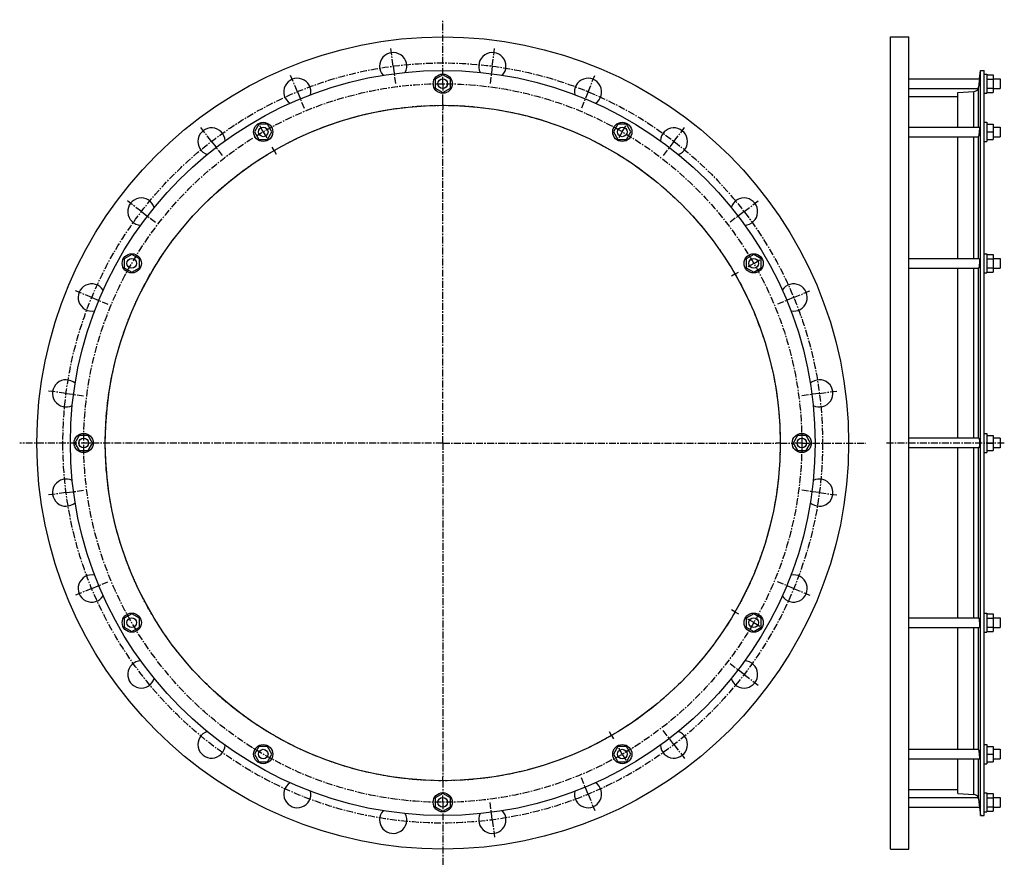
# Model space of a CAD drawing. Header units: millimetres. Extents: x -588 to 643, y -400 to 658.
import ezdxf

# ---------------------------------------------------------------- set-up
doc = ezdxf.new("R2010")
doc.units = ezdxf.units.MM
doc.header["$LTSCALE"] = 23.1
doc.linetypes.add('CENTER', pattern=[0.6, 0.375, -0.075, 0.075, -0.075])
doc.layers.get('0').update_dxf_attribs({"linetype": 'CONTINUOUS'})
doc.layers.add('AXES', color=7, linetype='CONTINUOUS')
doc.layers.add('ROUNDS', color=7, linetype='CONTINUOUS')

msp = doc.modelspace()

# ---------------------------------------------------------------- linework, layer by layer
at = {"color": 7, "linetype": 'Continuous'}
for p, q in [((500.6, -378.8), (500.6, 636.2)), ((500.6, 636.2), (523.6, 636.2)), ((523.6, -378.8), (523.6, 636.2)), ((613.2, -336.9), (613.2, 594.3)), ((613.2, 594.3), (618, 594.3)), ((618, -336.9), (618, 594.3)), ((-59.2, 588.7), (-68.7, 583.2)), ((-68.7, 583.2), (-68.7, 572.2)), ((-49.7, 583.2), (-59.2, 588.7)), ((-49.7, 572.2), (-49.7, 583.2)), ((618, 589.7), (621, 589.7)), ((621, 589.7), (621, 565.7)), ((621, 588.7), (629, 588.7)), ((621, 583.2), (629, 583.2)), ((629, 588.7), (629, 566.7)), ((-68.7, 572.2), (-59.2, 566.7)), ((-59.2, 566.7), (-49.7, 572.2)), ((584.7, 523.5), (584.7, 566.6)), ((621, 572.2), (629, 572.2)), ((621, 566.7), (629, 566.7)), ((523.6, 561.8), (584.7, 561.8)), ((618, 565.7), (621, 565.7)), ((618, 529.5), (621, 529.5)), ((621, 529.5), (621, 505.5)), ((-289.2, 527), (-294.7, 517.5)), ((-294.7, 517.5), (-289.2, 508)), ((-278.3, 527), (-289.2, 527)), ((-272.8, 517.5), (-278.3, 527)), ((-278.3, 508), (-272.8, 517.5)), ((159.8, 527), (154.3, 517.5)), ((154.3, 517.5), (159.8, 508)), ((170.7, 527), (159.8, 527)), ((176.2, 517.5), (170.7, 527)), ((170.7, 508), (176.2, 517.5)), ((621, 527), (629, 527)), ((621, 517.5), (629, 517.5)), ((629, 527), (629, 508)), ((-289.2, 508), (-278.3, 508)), ((159.8, 508), (170.7, 508)), ((584.7, 359.2), (584.7, 511.5)), ((618, 505.5), (621, 505.5)), ((621, 508), (629, 508)), ((-448.1, 364.2), (-457.6, 358.7)), ((-457.6, 358.7), (-457.6, 347.7)), ((-438.6, 358.7), (-448.1, 364.2)), ((-438.6, 347.7), (-438.6, 358.7)), ((329.6, 364.2), (320.1, 358.7)), ((320.1, 358.7), (320.1, 347.7)), ((339.1, 358.7), (329.6, 364.2)), ((339.1, 347.7), (339.1, 358.7)), ((618, 365.2), (621, 365.2)), ((621, 365.2), (621, 341.2)), ((621, 364.2), (629, 364.2)), ((621, 358.7), (629, 358.7)), ((629, 364.2), (629, 342.2)), ((-457.6, 347.7), (-448.1, 342.2)), ((-448.1, 342.2), (-438.6, 347.7)), ((320.1, 347.7), (329.6, 342.2)), ((329.6, 342.2), (339.1, 347.7)), ((584.7, 134.7), (584.7, 347.2)), ((621, 347.7), (629, 347.7)), ((618, 341.2), (621, 341.2)), ((621, 342.2), (629, 342.2)), ((-513.7, 138.2), (-519.2, 128.7)), ((-502.8, 138.2), (-513.7, 138.2)), ((-497.3, 128.7), (-502.8, 138.2)), ((384.3, 138.2), (378.8, 128.7)), ((395.2, 138.2), (384.3, 138.2)), ((400.7, 128.7), (395.2, 138.2)), ((618, 140.7), (621, 140.7)), ((621, 140.7), (621, 116.7)), ((621, 138.2), (629, 138.2)), ((629, 138.2), (629, 119.2)), ((-519.2, 128.7), (-513.7, 119.2)), ((-502.8, 119.2), (-497.3, 128.7)), ((378.8, 128.7), (384.3, 119.2)), ((395.2, 119.2), (400.7, 128.7)), ((621, 128.7), (629, 128.7)), ((638, 134.7), (629, 134.7)), ((-513.7, 119.2), (-502.8, 119.2)), ((384.3, 119.2), (395.2, 119.2)), ((584.7, -89.8), (584.7, 122.7)), ((618, 116.7), (621, 116.7)), ((621, 119.2), (629, 119.2)), ((638, 122.7), (629, 122.7)), ((-448.1, -84.8), (-457.6, -90.3)), ((-438.6, -90.3), (-448.1, -84.8)), ((329.6, -84.8), (320.1, -90.3)), ((339.1, -90.3), (329.6, -84.8)), ((618, -83.8), (621, -83.8)), ((621, -83.8), (621, -107.8)), ((621, -84.8), (629, -84.8)), ((629, -84.8), (629, -106.8)), ((-457.6, -90.3), (-457.6, -101.3)), ((-438.6, -101.3), (-438.6, -90.3)), ((320.1, -90.3), (320.1, -101.3)), ((339.1, -101.3), (339.1, -90.3)), ((621, -90.3), (629, -90.3)), ((-457.6, -101.3), (-448.1, -106.8)), ((-448.1, -106.8), (-438.6, -101.3)), ((320.1, -101.3), (329.6, -106.8)), ((329.6, -106.8), (339.1, -101.3)), ((584.7, -254.1), (584.7, -101.8)), ((618, -107.8), (621, -107.8)), ((621, -101.3), (629, -101.3)), ((621, -106.8), (629, -106.8)), ((-289.2, -250.6), (-294.7, -260.1)), ((-278.3, -250.6), (-289.2, -250.6)), ((-272.8, -260.1), (-278.3, -250.6)), ((159.8, -250.6), (154.3, -260.1)), ((170.7, -250.6), (159.8, -250.6)), ((176.2, -260.1), (170.7, -250.6)), ((618, -248.1), (621, -248.1)), ((621, -248.1), (621, -272.1)), ((621, -250.6), (629, -250.6)), ((629, -250.6), (629, -269.6)), ((-294.7, -260.1), (-289.2, -269.6)), ((-289.2, -269.6), (-278.3, -269.6)), ((-278.3, -269.6), (-272.8, -260.1)), ((154.3, -260.1), (159.8, -269.6)), ((159.8, -269.6), (170.7, -269.6)), ((170.7, -269.6), (176.2, -260.1)), ((584.7, -309.2), (584.7, -266.1)), ((621, -260.1), (629, -260.1)), ((621, -269.6), (629, -269.6)), ((618, -272.1), (621, -272.1)), ((523.6, -304.4), (584.7, -304.4)), ((-59.2, -309.3), (-68.7, -314.8)), ((-68.7, -314.8), (-68.7, -325.8)), ((-49.7, -314.8), (-59.2, -309.3)), ((-49.7, -325.8), (-49.7, -314.8)), ((618, -308.3), (621, -308.3)), ((621, -308.3), (621, -332.3)), ((621, -309.3), (629, -309.3)), ((621, -314.8), (629, -314.8)), ((629, -309.3), (629, -331.3)), ((-68.7, -325.8), (-59.2, -331.3)), ((-59.2, -331.3), (-49.7, -325.8)), ((618, -332.3), (621, -332.3)), ((621, -325.8), (629, -325.8)), ((621, -331.3), (629, -331.3)), ((613.2, -336.9), (618, -336.9)), ((500.6, -378.8), (523.6, -378.8))]:
    msp.add_line(p, q, dxfattribs=at)
for centre, radius in [((-59.2, 128.7), 507.5), ((-59.2, 128.7), 465.6), ((-59.2, 577.7), 12), ((-59.2, 128.7), 422), ((-283.7, 517.5), 12), ((165.3, 517.5), 12), ((-448.1, 353.2), 12), ((329.6, 353.2), 12), ((-508.2, 128.7), 12), ((389.8, 128.7), 12), ((-448.1, -95.8), 12), ((329.6, -95.8), 12), ((-283.7, -260.1), 12), ((165.3, -260.1), 12), ((-59.2, -320.3), 12)]:
    msp.add_circle(centre, radius, dxfattribs=at)
at = {"layer": 'AXES', "color": 7, "linetype": 'CENTER'}
for p, q in [((-59.2, 588.7), (-59.2, 657.7)), ((-121.2, 599.6), (-124.1, 621.5)), ((2.8, 599.6), (5.6, 621.5)), ((-121.2, 599.6), (-118.4, 577.8)), ((2.8, 599.6), (-0.1, 577.8)), ((-241, 567.5), (-249.4, 587.9)), ((-59.2, 577.7), (-59.2, 588.7)), ((122.5, 567.5), (130.9, 587.9)), ((-241, 567.5), (-232.6, 547.2)), ((-59.2, 577.7), (-59.2, 566.7)), ((-59.2, 555.7), (-59.2, 566.7)), ((122.5, 567.5), (114.1, 547.2)), ((-59.2, 550.7), (-59.2, 555.7)), ((-59.2, 550.7), (-59.2, 545.7)), ((-59.2, 128.7), (-59.2, 545.7)), ((-348.4, 505.5), (-361.8, 523)), ((-283.7, 517.5), (-289.2, 527.1)), ((-283.7, 517.5), (-278.2, 508)), ((165.3, 517.5), (159.8, 508)), ((165.3, 517.5), (170.8, 527.1)), ((229.9, 505.5), (243.3, 523)), ((-348.4, 505.5), (-335, 488.1)), ((229.9, 505.5), (216.5, 488.1)), ((-270.2, 494.2), (-272.7, 498.5)), ((-270.2, 494.2), (-267.7, 489.8)), ((-436.1, 417.9), (-453.5, 431.3)), ((317.6, 417.9), (335.1, 431.3)), ((-436.1, 417.9), (-418.6, 404.5)), ((317.6, 417.9), (300.1, 404.5)), ((329.6, 353.2), (339.1, 358.7)), ((329.6, 353.2), (320.1, 347.7)), ((306.2, 339.7), (301.9, 337.2)), ((306.2, 339.7), (310.5, 342.2)), ((-498.1, 310.5), (-518.4, 318.9)), ((-498.1, 310.5), (-477.8, 302.1)), ((379.6, 310.5), (359.3, 302.1)), ((379.6, 310.5), (399.9, 318.9)), ((-530.2, 190.7), (-552, 193.6)), ((-530.2, 190.7), (-508.4, 187.8)), ((411.7, 190.7), (389.9, 187.8)), ((411.7, 190.7), (433.5, 193.6)), ((-59.2, 128.7), (-588.2, 128.7)), ((-59.2, 128.7), (-59.2, -288.3)), ((-59.2, 128.7), (357.8, 128.7)), ((362.8, 128.7), (357.8, 128.7)), ((362.8, 128.7), (378.8, 128.7)), ((389.8, 128.7), (378.8, 128.7)), ((389.8, 128.7), (469.7, 128.7)), ((643, 128.7), (495.6, 128.7)), ((-530.2, 66.7), (-552, 63.8)), ((-530.2, 66.7), (-508.4, 69.6)), ((411.7, 66.7), (389.9, 69.6)), ((411.7, 66.7), (433.5, 63.8)), ((-498.1, -53.1), (-477.8, -44.7)), ((379.6, -53.1), (359.3, -44.7)), ((-498.1, -53.1), (-518.4, -61.5)), ((379.6, -53.1), (399.9, -61.5)), ((306.2, -82.3), (301.9, -79.8)), ((306.2, -82.3), (310.5, -84.8)), ((329.6, -95.8), (320.1, -90.3)), ((329.6, -95.8), (339.1, -101.3)), ((317.6, -160.5), (300.1, -147.1)), ((317.6, -160.5), (335.1, -173.9)), ((151.8, -236.8), (149.3, -232.4)), ((229.9, -248.1), (216.5, -230.7)), ((151.8, -236.8), (154.3, -241.1)), ((165.3, -260.1), (159.8, -250.6)), ((229.9, -248.1), (243.3, -265.6)), ((165.3, -260.1), (170.8, -269.7)), ((-59.2, -293.3), (-59.2, -288.3)), ((-59.2, -293.3), (-59.2, -309.3)), ((122.5, -310.1), (114.1, -289.8)), ((-59.2, -320.3), (-59.2, -309.3)), ((122.5, -310.1), (130.9, -330.5)), ((-59.2, -320.3), (-59.2, -400.3)), ((2.8, -342.2), (-0.1, -320.4)), ((2.8, -342.2), (5.6, -364))]:
    msp.add_line(p, q, dxfattribs=at)
at = {"layer": 'AXES', "color": 7, "linetype": 'Continuous'}
for p, q in [((612, 583.7), (613.2, 594.3)), ((523.6, 583.7), (612, 583.7)), ((611.4, 579), (610.7, 573.4)), ((612, 583.7), (611.2, 577.7)), ((611.7, 581.2), (611.6, 580.7)), ((629, 583.7), (638, 583.7)), ((638, 583.7), (638, 571.7)), ((523.6, 571.7), (610.3, 571.7)), ((610.8, 573.8), (610.7, 573.4)), ((611, 575.9), (610.9, 575.4)), ((629, 571.7), (638, 571.7)), ((523.6, 523.5), (611.9, 523.5)), ((629, 523.5), (638, 523.5)), ((638, 523.5), (638, 511.5)), ((523.6, 511.5), (610.5, 511.5)), ((629, 511.5), (638, 511.5)), ((523.6, 359.2), (611.6, 359.2)), ((629, 359.2), (638, 359.2)), ((638, 359.2), (638, 347.2)), ((523.6, 347.2), (610.9, 347.2)), ((629, 347.2), (638, 347.2)), ((611.2, 134.7), (523.6, 134.7)), ((638, 134.7), (638, 122.7)), ((611.2, 122.7), (523.6, 122.7)), ((523.6, -89.8), (610.9, -89.8)), ((629, -89.8), (638, -89.8)), ((638, -89.8), (638, -101.8)), ((523.6, -101.8), (611.6, -101.8)), ((629, -101.8), (638, -101.8)), ((523.6, -254.1), (610.5, -254.1)), ((629, -254.1), (638, -254.1)), ((638, -254.1), (638, -266.1)), ((523.6, -266.1), (611.9, -266.1)), ((629, -266.1), (638, -266.1)), ((523.6, -314.3), (610.3, -314.3)), ((610.7, -316), (611.6, -323.3)), ((629, -314.3), (638, -314.3)), ((638, -314.3), (638, -326.3)), ((523.6, -326.3), (612, -326.3)), ((611.2, -320.3), (612, -326.3)), ((612, -326.3), (613.2, -336.9)), ((629, -326.3), (638, -326.3))]:
    msp.add_line(p, q, dxfattribs=at)
at = {"layer": 'AXES', "color": 9, "linetype": 'Continuous'}
for p, q in [((610.7, 523.5), (610.7, 573.4)), ((610.7, 359.2), (610.7, 511.7)), ((610.7, 134.7), (610.7, 347.2)), ((610.7, -89.8), (610.7, 122.7)), ((610.7, -254.3), (610.7, -101.8)), ((610.7, -316), (610.7, -266.1))]:
    msp.add_line(p, q, dxfattribs=at)
at = {"layer": 'AXES', "color": 7, "linetype": 'CENTER'}
for radius in [475, 449, 422]:
    msp.add_circle((-59.2, 128.7), radius, dxfattribs=at)
at = {"layer": 'AXES', "color": 7, "linetype": 'Continuous'}
for centre in [(-59.2, 577.7), (-283.7, 517.5), (165.3, 517.5), (-448.1, 353.2), (329.6, 353.2), (-508.2, 128.7), (389.8, 128.7), (-448.1, -95.8), (329.6, -95.8), (-283.7, -260.1), (165.3, -260.1), (-59.2, -320.3)]:
    msp.add_circle(centre, 6, dxfattribs=at)
for centre, radius, start, end in [((-121.2, 599.6), 17, 332.6469, 222.1099), ((2.8, 599.6), 17, 317.8875, 207.3495), ((-241, 567.5), 17, 347.7615, 237.2355), ((122.5, 567.5), 17, 302.7615, 192.2355), ((604.4, 574.2), 6.36, 273.5595, 337.0562), ((604.5, 574.2), 6.21, 336.7805, 353.009), ((-348.4, 505.5), 17, 2.8875, 252.3495), ((229.9, 505.5), 17, 287.6469, 177.1099), ((-436.1, 417.9), 17, 17.6469, 267.1099), ((317.6, 417.9), 17, 272.8875, 162.3495), ((-498.1, 310.5), 17, 32.7615, 282.2355), ((379.6, 310.5), 17, 257.7615, 147.2355), ((-530.2, 190.7), 17, 47.8875, 297.3495), ((411.7, 190.7), 17, 242.6469, 132.1099), ((-530.2, 66.7), 17, 62.6469, 312.1099), ((411.7, 66.7), 17, 227.8875, 117.3495), ((-498.1, -53.1), 17, 77.7615, 327.2355), ((379.6, -53.1), 17, 212.7615, 102.2355), ((-436.1, -160.5), 17, 92.8875, 342.3495), ((317.6, -160.5), 17, 197.6469, 87.1099), ((-348.4, -248.1), 17, 107.6469, 357.1099), ((229.9, -248.1), 17, 182.8875, 72.3495), ((-241, -310.1), 17, 122.7615, 12.2355), ((122.5, -310.1), 17, 167.7615, 57.2355), ((604.4, -316.8), 6.36, 22.9438, 86.4405), ((604.5, -316.7), 6.21, 6.991, 23.2195), ((-121.2, -342.2), 17, 137.8875, 27.3495), ((2.8, -342.2), 17, 152.6469, 42.1099)]:
    msp.add_arc(centre, radius, start, end, dxfattribs=at)
for points, knots in [([(611.9, 523.5), (611.9, 523.5), (611.9, 523.5), (611.9, 523.5), (611.9, 523.5), (611.9, 523.4), (611.9, 523.3), (611.9, 523.2), (612, 523.1), (612, 522.9), (612, 522.7), (612, 522.3), (611.9, 521.8), (611.9, 521.2), (611.9, 520.5), (611.8, 519.8), (611.7, 518.8), (611.6, 517.5), (611.4, 516), (611.3, 515), (611.2, 514.5)], [0, 0, 0, 0, 0.002841, 0.004939, 0.007632, 0.014952, 0.02495, 0.037642, 0.053005, 0.070988, 0.091523, 0.139903, 0.197331, 0.262817, 0.335224, 0.413294, 0.495677, 0.66768, 0.83961, 1, 1, 1, 1]), ([(610.5, 511.5), (610.6, 511.5), (610.6, 511.6), (610.6, 511.6), (610.7, 511.7), (610.7, 511.7), (610.7, 511.7)], [0, 0, 0, 0, 0.191701, 0.409599, 0.674772, 1, 1, 1, 1]), ([(611.2, 514.5), (611.2, 514.2), (611.1, 513.6), (611, 512.8), (610.9, 512.3), (610.8, 511.9), (610.7, 511.8), (610.7, 511.7)], [0, 0, 0, 0, 0.342573, 0.630499, 0.852486, 0.935955, 1, 1, 1, 1]), ([(611.6, 359.2), (611.6, 359.2), (611.7, 359.1), (611.7, 359.1), (611.8, 359), (611.8, 358.9), (611.8, 358.7), (611.9, 358.5), (611.9, 358.2), (611.9, 357.8), (611.9, 357.3), (612, 356.2), (611.9, 354.7), (611.8, 352.8), (611.7, 351), (611.5, 349.6), (611.4, 348.6), (611.3, 348.2), (611.2, 348)], [0, 0, 0, 0, 0.011118, 0.015548, 0.020742, 0.033493, 0.049433, 0.068528, 0.090692, 0.115805, 0.174251, 0.242393, 0.400342, 0.572855, 0.741593, 0.888949, 0.949797, 1, 1, 1, 1]), ([(611.2, 348), (611.2, 347.9), (611.2, 347.7), (611.1, 347.5), (611.1, 347.4), (611, 347.3), (611, 347.2), (610.9, 347.2), (610.9, 347.2)], [0, 0, 0, 0, 0.396283, 0.557202, 0.692844, 0.803323, 0.889458, 1, 1, 1, 1]), ([(611.2, 134.7), (611.3, 134.7), (611.4, 134.6), (611.5, 134.4), (611.5, 134.2), (611.6, 134), (611.6, 133.7), (611.7, 133.3), (611.8, 132.8), (611.8, 132), (611.9, 130.6), (612, 128.7), (611.9, 126.8), (611.8, 125.4), (611.8, 124.6), (611.7, 124.1), (611.6, 123.7), (611.6, 123.4), (611.5, 123.2), (611.5, 123), (611.4, 122.8), (611.3, 122.7), (611.2, 122.7)], [0, 0, 0, 0, 0.014872, 0.027771, 0.044772, 0.06588, 0.090984, 0.119901, 0.152394, 0.226935, 0.311903, 0.500001, 0.688098, 0.773066, 0.847606, 0.880099, 0.909017, 0.934121, 0.955228, 0.972229, 0.985128, 1, 1, 1, 1]), ([(610.9, -89.8), (610.9, -89.8), (611, -89.8), (611, -89.9), (611.1, -90), (611.1, -90.1), (611.2, -90.3), (611.2, -90.5), (611.2, -90.6)], [0, 0, 0, 0, 0.110542, 0.196677, 0.307156, 0.442798, 0.603717, 1, 1, 1, 1]), ([(611.2, -90.6), (611.3, -90.8), (611.4, -91.2), (611.5, -92.2), (611.7, -93.6), (611.8, -95.4), (611.9, -97.3), (612, -98.8), (611.9, -99.9), (611.9, -100.4), (611.9, -100.8), (611.9, -101.1), (611.8, -101.3), (611.8, -101.5), (611.8, -101.6), (611.7, -101.7), (611.7, -101.7), (611.6, -101.8), (611.6, -101.8)], [0, 0, 0, 0, 0.050203, 0.111051, 0.258408, 0.427145, 0.599659, 0.757608, 0.825749, 0.884196, 0.909309, 0.931473, 0.950567, 0.966507, 0.979258, 0.984452, 0.988882, 1, 1, 1, 1]), ([(610.7, -254.3), (610.7, -254.3), (610.7, -254.2), (610.6, -254.2), (610.6, -254.2), (610.6, -254.1), (610.5, -254.1)], [0, 0, 0, 0, 0.325228, 0.590401, 0.808299, 1, 1, 1, 1]), ([(610.7, -254.3), (610.7, -254.4), (610.8, -254.5), (610.9, -254.9), (611, -255.4), (611.1, -256.2), (611.2, -256.8), (611.2, -257.1)], [0, 0, 0, 0, 0.064045, 0.147514, 0.369501, 0.657427, 1, 1, 1, 1]), ([(611.2, -257.1), (611.3, -257.6), (611.4, -258.6), (611.6, -260.1), (611.7, -261.4), (611.8, -262.4), (611.9, -263.1), (611.9, -263.8), (611.9, -264.4), (612, -264.9), (612, -265.3), (612, -265.5), (612, -265.7), (611.9, -265.8), (611.9, -265.9), (611.9, -266), (611.9, -266.1), (611.9, -266.1), (611.9, -266.1), (611.9, -266.1), (611.9, -266.1)], [0, 0, 0, 0, 0.16039, 0.33232, 0.504324, 0.586706, 0.664776, 0.737183, 0.80267, 0.860098, 0.908477, 0.929012, 0.946995, 0.962358, 0.975051, 0.985048, 0.992368, 0.995061, 0.997159, 1, 1, 1, 1])]:
    msp.add_open_spline(points, degree=3, knots=knots, dxfattribs=at)
at = {"layer": 'ROUNDS', "color": 7, "linetype": 'Continuous'}
for p, q in [((584.7, 566.6), (604.8, 567.8)), ((584.7, -309.2), (604.8, -310.4))]:
    msp.add_line(p, q, dxfattribs=at)
at = {"layer": 'ROUNDS', "color": 9, "linetype": 'Continuous'}
for p, q in [((604.8, 523.5), (604.8, 567.8)), ((604.8, 359.2), (604.8, 511.5)), ((604.8, 134.7), (604.8, 347.2)), ((604.8, -89.8), (604.8, 122.7)), ((604.8, -254.1), (604.8, -101.8)), ((604.8, -310.4), (604.8, -266.1))]:
    msp.add_line(p, q, dxfattribs=at)

doc.saveas('drawing.dxf')
